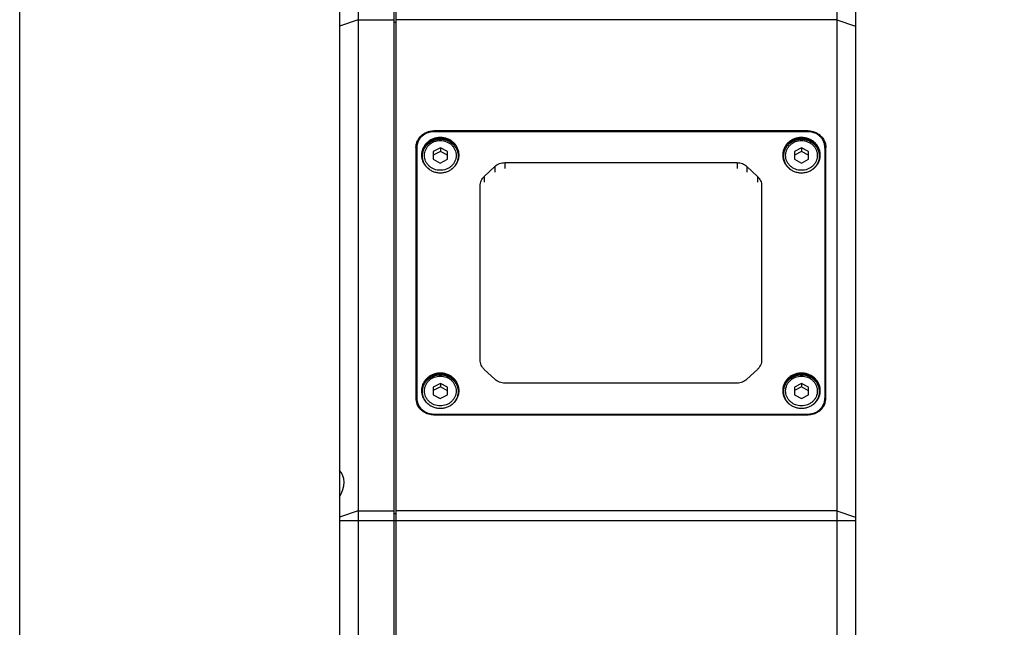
# Model space of a CAD drawing. Header units: millimetres. Extents: x 284 to 480, y -335 to -194.
# Tile 3 of 15: x 284 to 311, y -287 to -271. Entities that reach past the tile are written whole.
import ezdxf

# ---------------------------------------------------------------- set-up
doc = ezdxf.new("R2010")
doc.units = ezdxf.units.MM
doc.header["$LTSCALE"] = 23.1
doc.layers.get('0').update_dxf_attribs({"linetype": 'CONTINUOUS'})
doc.layers.add('00_COMPONENTS', color=7, linetype='CONTINUOUS')

msp = doc.modelspace()

# ---------------------------------------------------------------- linework, layer by layer
msp.add_lwpolyline([(284.4504, -193.6273), (479.5296, -193.6273), (479.5296, -335.4402), (284.4504, -335.4402)], close=True)
at = {"layer": '00_COMPONENTS', "color": 7}
for p, q in [((292.9723, -254.8008), (292.9723, -282.7259)), ((293.4723, -254.8258), (293.4723, -292.9258)), ((294.4223, -254.8258), (294.4223, -292.9258)), ((294.4723, -254.8008), (294.4723, -292.9258)), ((306.2223, -254.8008), (306.2223, -292.9258)), ((306.7223, -254.8008), (306.7223, -292.8008)), ((305.4598, -273.6796), (295.4848, -273.6796)), ((305.4598, -273.7031), (295.4848, -273.7031)), ((295.0098, -274.1259), (295.0098, -280.7977)), ((295.0348, -274.1259), (295.0348, -280.9406)), ((295.6608, -274.1307), (295.4728, -274.2316)), ((295.8478, -274.2332), (295.6608, -274.1307)), ((295.6608, -274.1307), (295.6608, -274.2248)), ((305.2858, -274.1307), (305.0978, -274.2316)), ((305.4728, -274.2332), (305.2858, -274.1307)), ((305.2858, -274.1307), (305.2858, -274.2248)), ((305.9098, -274.1259), (305.9098, -280.9406)), ((305.9348, -280.7977), (305.9348, -274.1259)), ((295.4728, -274.2316), (295.4718, -274.4351)), ((295.4718, -274.4351), (295.6588, -274.5376)), ((295.4728, -274.3257), (295.4723, -274.4351)), ((295.6608, -274.2248), (295.4728, -274.3257)), ((295.4728, -274.2316), (295.4728, -274.3257)), ((295.6588, -274.5376), (295.8468, -274.4367)), ((295.8473, -274.327), (295.6608, -274.2248)), ((295.8468, -274.4367), (295.8478, -274.2332)), ((305.0978, -274.2316), (305.0968, -274.4351)), ((305.0968, -274.4351), (305.2838, -274.5376)), ((305.0978, -274.3257), (305.0973, -274.4351)), ((305.2858, -274.2248), (305.0978, -274.3257)), ((305.0978, -274.2316), (305.0978, -274.3257)), ((305.2838, -274.5376), (305.4718, -274.4367)), ((305.4723, -274.327), (305.2858, -274.2248)), ((305.4718, -274.4367), (305.4728, -274.2332)), ((296.8321, -274.8919), (297.1125, -274.6285)), ((297.3776, -274.5253), (303.567, -274.5253)), ((303.8321, -274.6285), (304.1125, -274.8919)), ((296.7223, -279.7826), (296.7223, -275.1411)), ((304.2223, -275.1411), (304.2223, -279.7826)), ((297.1125, -280.2952), (296.8321, -280.0317)), ((304.1125, -280.0317), (303.8321, -280.2952)), ((295.6608, -280.4032), (295.4728, -280.5041)), ((295.6608, -280.4972), (295.4728, -280.5981)), ((295.8478, -280.5057), (295.6608, -280.4032)), ((295.6608, -280.4032), (295.6608, -280.4972)), ((295.8473, -280.5995), (295.6608, -280.4972)), ((303.567, -280.3984), (297.3776, -280.3984)), ((305.2858, -280.4032), (305.0978, -280.5041)), ((305.2858, -280.4972), (305.0978, -280.5981)), ((305.4728, -280.5057), (305.2858, -280.4032)), ((305.2858, -280.4032), (305.2858, -280.4972)), ((305.4723, -280.5995), (305.2858, -280.4972)), ((295.4728, -280.5041), (295.4718, -280.7075)), ((295.4718, -280.7075), (295.6588, -280.8101)), ((295.4728, -280.5981), (295.4723, -280.7075)), ((295.4728, -280.5041), (295.4728, -280.5981)), ((295.6588, -280.8101), (295.8468, -280.7091)), ((295.8468, -280.7091), (295.8478, -280.5057)), ((305.0978, -280.5041), (305.0968, -280.7075)), ((305.0968, -280.7075), (305.2838, -280.8101)), ((305.0978, -280.5981), (305.0973, -280.7075)), ((305.0978, -280.5041), (305.0978, -280.5981)), ((305.2838, -280.8101), (305.4718, -280.7091)), ((305.4718, -280.7091), (305.4728, -280.5057)), ((295.4848, -281.2206), (305.4598, -281.2206)), ((295.4848, -281.2441), (305.4598, -281.2441)), ((292.9723, -282.7262), (292.9723, -292.8008))]:
    msp.add_line(p, q, dxfattribs=at)
at = {"layer": '00_COMPONENTS', "color": 4}
for p, q in [((293.4723, -270.7195), (292.9723, -270.8905)), ((293.4723, -270.7195), (294.4223, -270.7195)), ((306.2223, -270.7195), (294.4723, -270.7195)), ((306.2223, -270.7195), (306.7223, -270.8905)), ((294.4723, -270.7965), (294.4223, -270.7965)), ((295.4848, -273.6796), (295.4848, -273.7031)), ((305.4598, -273.6796), (305.4598, -273.7031)), ((297.1125, -274.6285), (297.1125, -274.7824)), ((297.3776, -274.5253), (297.3776, -274.6792)), ((303.567, -274.5253), (303.567, -274.6792)), ((303.8321, -274.6285), (303.8321, -274.7824)), ((296.8321, -274.8919), (296.8321, -275.0458)), ((304.1125, -274.8919), (304.1125, -275.0458)), ((295.4848, -281.2206), (295.4848, -281.2441)), ((305.4598, -281.2206), (305.4598, -281.2441)), ((293.4723, -283.7995), (292.9723, -283.9705)), ((293.4723, -283.7995), (294.4223, -283.7995)), ((294.4723, -283.8764), (294.4223, -283.8764)), ((306.2223, -283.7995), (294.4723, -283.7995)), ((306.2223, -283.7995), (306.7223, -283.9705)), ((292.9723, -284.056), (306.7223, -284.056))]:
    msp.add_line(p, q, dxfattribs=at)
at = {"layer": '00_COMPONENTS', "color": 7}
for centre, radius, start, end in [((295.4318, -274.28), 0.422, 160.18981, 179.97435), ((305.5128, -274.28), 0.422, 0.02565, 19.81019), ((295.6013, -274.3513), 0.4415, 176.91089, 178.33468), ((295.6012, -274.3512), 0.4414, 176.67676, 176.9108), ((295.7184, -274.3512), 0.4414, 3.0892, 3.32324), ((295.7183, -274.3513), 0.4415, 1.66532, 3.08911), ((305.2263, -274.3513), 0.4415, 176.91089, 178.33468), ((305.2262, -274.3512), 0.4414, 176.67676, 176.9108), ((305.3434, -274.3512), 0.4414, 3.0892, 3.32324), ((305.3433, -274.3513), 0.4415, 1.66532, 3.08911), ((295.6013, -280.6237), 0.4415, 176.91089, 178.33468), ((295.6012, -280.6237), 0.4414, 176.67676, 176.9108), ((295.7184, -280.6237), 0.4414, 3.0892, 3.32324), ((295.7183, -280.6237), 0.4415, 1.66532, 3.08911), ((305.2263, -280.6237), 0.4415, 176.91089, 178.33468), ((305.2262, -280.6237), 0.4414, 176.67676, 176.9108), ((305.3434, -280.6237), 0.4414, 3.0892, 3.32324), ((305.3433, -280.6237), 0.4415, 1.66532, 3.08911), ((295.4321, -280.7975), 0.4223, 180.03141, 201.20499), ((305.5125, -280.7975), 0.4223, 338.79501, 359.96859)]:
    msp.add_arc(centre, radius, start, end, dxfattribs=at)
msp.add_ellipse((292.4723, -283.2493), major_axis=(0.512, 0.512), ratio=0.7002075, start_param=-1.2543663, end_param=0.0326359, dxfattribs=at)
for points, knots in [([(295.0098, -274.1259), (295.0098, -274.0967), (295.016, -274.038), (295.0433, -273.9536), (295.0876, -273.8759), (295.1472, -273.8079), (295.2196, -273.7521), (295.3022, -273.7108), (295.3917, -273.6853), (295.4538, -273.6796), (295.4848, -273.6796)], [0, 0, 0, 0, 0.1211613, 0.2429197, 0.3657733, 0.4900435, 0.6158291, 0.7429986, 0.8712172, 1, 1, 1, 1]), ([(295.4848, -273.7031), (295.4554, -273.7031), (295.3966, -273.7085), (295.3118, -273.7326), (295.2336, -273.7718), (295.1649, -273.8246), (295.1085, -273.8891), (295.0665, -273.9627), (295.0406, -274.0427), (295.0348, -274.0983), (295.0348, -274.1259)], [0, 0, 0, 0, 0.1287832, 0.2570015, 0.384171, 0.5099565, 0.6342267, 0.7570803, 0.8788383, 1, 1, 1, 1]), ([(295.6598, -273.8558), (295.6271, -273.8558), (295.5618, -273.8618), (295.4676, -273.8886), (295.3807, -273.9321), (295.3044, -273.9908), (295.2417, -274.0624), (295.195, -274.1443), (295.1663, -274.2331), (295.1598, -274.2949), (295.1598, -274.3256)], [0, 0, 0, 0, 0.128783, 0.2570015, 0.384171, 0.5099565, 0.6342268, 0.7570804, 0.8788387, 1, 1, 1, 1]), ([(295.6598, -273.8814), (295.6283, -273.8814), (295.5652, -273.887), (295.474, -273.912), (295.3894, -273.9527), (295.3144, -274.0077), (295.2516, -274.075), (295.2035, -274.1523), (295.1718, -274.2368), (295.1623, -274.296), (295.1605, -274.3257)], [0, 0, 0, 0, 0.1286426, 0.2567585, 0.383891, 0.5097138, 0.6340794, 0.757046, 0.8788753, 1, 1, 1, 1]), ([(295.1848, -274.3502), (295.1849, -274.3207), (295.1914, -274.2615), (295.2193, -274.1764), (295.2642, -274.0982), (295.3242, -274.03), (295.397, -273.9743), (295.4797, -273.9332), (295.5691, -273.9081), (295.662, -273.8999), (295.7548, -273.9089), (295.844, -273.9348), (295.9263, -273.9766), (295.9985, -274.033), (296.0579, -274.1017), (296.102, -274.1803), (296.129, -274.2656), (296.1349, -274.3249), (296.1348, -274.3544)], [0, 0, 0, 0, 0.0610206, 0.1222691, 0.1839409, 0.2461601, 0.3089696, 0.3723218, 0.4360869, 0.5000723, 0.5640523, 0.6278017, 0.6911305, 0.7539123, 0.8161038, 0.8777521, 0.9389849, 1, 1, 1, 1]), ([(296.1598, -274.3256), (296.1598, -274.2949), (296.1533, -274.2331), (296.1245, -274.1443), (296.0779, -274.0624), (296.0152, -273.9908), (295.9389, -273.9321), (295.852, -273.8886), (295.7578, -273.8618), (295.6925, -273.8558), (295.6598, -273.8558)], [0, 0, 0, 0, 0.1211613, 0.2429196, 0.3657732, 0.4900435, 0.615829, 0.7429985, 0.871217, 1, 1, 1, 1]), ([(296.1591, -274.3257), (296.1573, -274.296), (296.1478, -274.2368), (296.1161, -274.1523), (296.068, -274.075), (296.0052, -274.0077), (295.9302, -273.9527), (295.8456, -273.912), (295.7544, -273.887), (295.6913, -273.8814), (295.6598, -273.8814)], [0, 0, 0, 0, 0.1211247, 0.242954, 0.3659206, 0.4902862, 0.616109, 0.7432415, 0.8713574, 1, 1, 1, 1]), ([(305.2848, -273.8558), (305.2521, -273.8558), (305.1868, -273.8618), (305.0926, -273.8886), (305.0057, -273.9321), (304.9294, -273.9908), (304.8667, -274.0624), (304.82, -274.1443), (304.7913, -274.2331), (304.7848, -274.2949), (304.7848, -274.3256)], [0, 0, 0, 0, 0.128783, 0.2570015, 0.384171, 0.5099565, 0.6342268, 0.7570804, 0.8788387, 1, 1, 1, 1]), ([(305.2848, -273.8814), (305.2533, -273.8814), (305.1902, -273.887), (305.099, -273.912), (305.0144, -273.9527), (304.9394, -274.0077), (304.8766, -274.075), (304.8285, -274.1523), (304.7968, -274.2368), (304.7873, -274.296), (304.7855, -274.3257)], [0, 0, 0, 0, 0.1286426, 0.2567585, 0.383891, 0.5097138, 0.6340794, 0.757046, 0.8788753, 1, 1, 1, 1]), ([(304.8098, -274.3502), (304.8099, -274.3207), (304.8164, -274.2615), (304.8443, -274.1764), (304.8892, -274.0982), (304.9492, -274.03), (305.022, -273.9743), (305.1047, -273.9332), (305.1941, -273.9081), (305.287, -273.8999), (305.3798, -273.9089), (305.469, -273.9348), (305.5513, -273.9766), (305.6235, -274.033), (305.6829, -274.1017), (305.727, -274.1803), (305.754, -274.2656), (305.7599, -274.3249), (305.7598, -274.3544)], [0, 0, 0, 0, 0.0610206, 0.1222691, 0.1839409, 0.2461601, 0.3089696, 0.3723218, 0.4360869, 0.5000723, 0.5640523, 0.6278017, 0.6911305, 0.7539123, 0.8161038, 0.8777521, 0.9389849, 1, 1, 1, 1]), ([(305.7848, -274.3256), (305.7848, -274.2949), (305.7783, -274.2331), (305.7495, -274.1443), (305.7029, -274.0624), (305.6402, -273.9908), (305.5639, -273.9321), (305.477, -273.8886), (305.3828, -273.8618), (305.3175, -273.8558), (305.2848, -273.8558)], [0, 0, 0, 0, 0.1211613, 0.2429196, 0.3657732, 0.4900435, 0.615829, 0.7429985, 0.871217, 1, 1, 1, 1]), ([(305.7841, -274.3257), (305.7823, -274.296), (305.7728, -274.2368), (305.7411, -274.1523), (305.693, -274.075), (305.6302, -274.0077), (305.5552, -273.9527), (305.4706, -273.912), (305.3794, -273.887), (305.3163, -273.8814), (305.2848, -273.8814)], [0, 0, 0, 0, 0.1211247, 0.242954, 0.3659206, 0.4902862, 0.616109, 0.7432415, 0.8713574, 1, 1, 1, 1]), ([(305.4598, -273.6796), (305.4908, -273.6796), (305.5529, -273.6853), (305.6424, -273.7108), (305.725, -273.7521), (305.7974, -273.8079), (305.857, -273.8759), (305.9013, -273.9536), (305.9286, -274.038), (305.9348, -274.0967), (305.9348, -274.1259)], [0, 0, 0, 0, 0.1287828, 0.2570014, 0.3841709, 0.5099565, 0.6342267, 0.7570803, 0.8788387, 1, 1, 1, 1]), ([(305.9098, -274.1259), (305.9098, -274.0983), (305.904, -274.0427), (305.8781, -273.9627), (305.8361, -273.8891), (305.7797, -273.8246), (305.711, -273.7718), (305.6328, -273.7326), (305.548, -273.7085), (305.4892, -273.7031), (305.4598, -273.7031)], [0, 0, 0, 0, 0.1211617, 0.2429197, 0.3657733, 0.4900435, 0.615829, 0.7429985, 0.8712168, 1, 1, 1, 1]), ([(295.1598, -274.3256), (295.1598, -274.3563), (295.1663, -274.4181), (295.195, -274.507), (295.2417, -274.5888), (295.3044, -274.6604), (295.3807, -274.7191), (295.4676, -274.7626), (295.5618, -274.7894), (295.6271, -274.7955), (295.6598, -274.7955)], [0, 0, 0, 0, 0.1211613, 0.2429196, 0.3657732, 0.4900435, 0.615829, 0.7429985, 0.871217, 1, 1, 1, 1]), ([(295.3712, -274.7094), (295.3425, -274.6886), (295.2899, -274.6406), (295.23, -274.553), (295.1928, -274.4544), (295.1846, -274.3848), (295.1848, -274.3502)], [0, 0, 0, 0, 0.2534707, 0.5041967, 0.7527053, 1, 1, 1, 1]), ([(295.6598, -274.7955), (295.6925, -274.7955), (295.7578, -274.7894), (295.852, -274.7626), (295.9389, -274.7191), (296.0152, -274.6604), (296.0779, -274.5888), (296.1245, -274.507), (296.1533, -274.4181), (296.1598, -274.3563), (296.1598, -274.3256)], [0, 0, 0, 0, 0.128783, 0.2570015, 0.384171, 0.5099565, 0.6342268, 0.7570804, 0.8788387, 1, 1, 1, 1]), ([(296.1348, -274.3544), (296.1346, -274.3884), (296.126, -274.4568), (296.0891, -274.5536), (296.0302, -274.6399), (295.9787, -274.6872), (295.9505, -274.7078)], [0, 0, 0, 0, 0.2473151, 0.4958515, 0.7465764, 1, 1, 1, 1]), ([(304.7848, -274.3256), (304.7848, -274.3563), (304.7913, -274.4181), (304.82, -274.507), (304.8667, -274.5888), (304.9294, -274.6604), (305.0057, -274.7191), (305.0926, -274.7626), (305.1868, -274.7894), (305.2521, -274.7955), (305.2848, -274.7955)], [0, 0, 0, 0, 0.1211613, 0.2429196, 0.3657732, 0.4900435, 0.615829, 0.7429985, 0.871217, 1, 1, 1, 1]), ([(304.9962, -274.7094), (304.9675, -274.6886), (304.9149, -274.6406), (304.855, -274.553), (304.8178, -274.4544), (304.8096, -274.3848), (304.8098, -274.3502)], [0, 0, 0, 0, 0.2534707, 0.5041967, 0.7527053, 1, 1, 1, 1]), ([(305.2848, -274.7955), (305.3175, -274.7955), (305.3828, -274.7894), (305.477, -274.7626), (305.5639, -274.7191), (305.6402, -274.6604), (305.7029, -274.5888), (305.7495, -274.507), (305.7783, -274.4181), (305.7848, -274.3563), (305.7848, -274.3256)], [0, 0, 0, 0, 0.128783, 0.2570015, 0.384171, 0.5099565, 0.6342268, 0.7570804, 0.8788387, 1, 1, 1, 1]), ([(305.7598, -274.3544), (305.7596, -274.3884), (305.751, -274.4568), (305.7141, -274.5536), (305.6552, -274.6399), (305.6037, -274.6872), (305.5755, -274.7078)], [0, 0, 0, 0, 0.2473151, 0.4958515, 0.7465764, 1, 1, 1, 1]), ([(297.1125, -274.6285), (297.1474, -274.5957), (297.2315, -274.5432), (297.329, -274.5253), (297.3776, -274.5253)], [0, 0, 0, 0, 0.4959611, 1, 1, 1, 1]), ([(303.567, -274.5253), (303.6156, -274.5253), (303.713, -274.5432), (303.7972, -274.5957), (303.8321, -274.6285)], [0, 0, 0, 0, 0.5040389, 1, 1, 1, 1]), ([(296.7223, -275.1411), (296.7223, -275.1181), (296.7272, -275.0717), (296.7487, -275.0051), (296.7837, -274.9437), (296.8149, -274.9081), (296.8321, -274.8919)], [0, 0, 0, 0, 0.2472461, 0.4957104, 0.7464098, 1, 1, 1, 1]), ([(304.1125, -274.8919), (304.1297, -274.9081), (304.1609, -274.9437), (304.1959, -275.0051), (304.2174, -275.0717), (304.2223, -275.1181), (304.2223, -275.1411)], [0, 0, 0, 0, 0.2535902, 0.5042896, 0.7527539, 1, 1, 1, 1]), ([(296.8321, -280.0317), (296.8149, -280.0156), (296.7837, -279.9799), (296.7487, -279.9186), (296.7272, -279.8519), (296.7223, -279.8056), (296.7223, -279.7826)], [0, 0, 0, 0, 0.2535902, 0.5042896, 0.7527539, 1, 1, 1, 1]), ([(304.2223, -279.7826), (304.2223, -279.8056), (304.2174, -279.8519), (304.1959, -279.9186), (304.1609, -279.9799), (304.1297, -280.0156), (304.1125, -280.0317)], [0, 0, 0, 0, 0.2472461, 0.4957104, 0.7464098, 1, 1, 1, 1]), ([(295.6598, -280.1282), (295.6271, -280.1282), (295.5618, -280.1342), (295.4676, -280.161), (295.3807, -280.2046), (295.3044, -280.2633), (295.2417, -280.3349), (295.195, -280.4167), (295.1663, -280.5055), (295.1598, -280.5673), (295.1598, -280.5981)], [0, 0, 0, 0, 0.128783, 0.2570015, 0.384171, 0.5099565, 0.6342268, 0.7570804, 0.8788387, 1, 1, 1, 1]), ([(295.6598, -280.1539), (295.6283, -280.1539), (295.5652, -280.1595), (295.474, -280.1845), (295.3894, -280.2252), (295.3144, -280.2801), (295.2516, -280.3475), (295.2035, -280.4247), (295.1718, -280.5092), (295.1623, -280.5685), (295.1605, -280.5981)], [0, 0, 0, 0, 0.1286426, 0.2567585, 0.383891, 0.5097138, 0.6340794, 0.757046, 0.8788753, 1, 1, 1, 1]), ([(295.1848, -280.6227), (295.1849, -280.5932), (295.1914, -280.5339), (295.2193, -280.4488), (295.2642, -280.3707), (295.3242, -280.3025), (295.397, -280.2468), (295.4797, -280.2056), (295.5691, -280.1805), (295.662, -280.1723), (295.7548, -280.1813), (295.844, -280.2072), (295.9263, -280.2491), (295.9985, -280.3054), (296.0579, -280.3742), (296.102, -280.4527), (296.129, -280.538), (296.1349, -280.5973), (296.1348, -280.6268)], [0, 0, 0, 0, 0.0610206, 0.1222691, 0.1839409, 0.2461601, 0.3089696, 0.3723218, 0.4360869, 0.5000723, 0.5640523, 0.6278017, 0.6911305, 0.7539123, 0.8161038, 0.8777521, 0.9389849, 1, 1, 1, 1]), ([(296.1598, -280.5981), (296.1598, -280.5673), (296.1533, -280.5055), (296.1245, -280.4167), (296.0779, -280.3349), (296.0152, -280.2633), (295.9389, -280.2046), (295.852, -280.161), (295.7578, -280.1342), (295.6925, -280.1282), (295.6598, -280.1282)], [0, 0, 0, 0, 0.1211613, 0.2429196, 0.3657732, 0.4900435, 0.615829, 0.7429985, 0.871217, 1, 1, 1, 1]), ([(296.1591, -280.5981), (296.1573, -280.5685), (296.1478, -280.5092), (296.1161, -280.4247), (296.068, -280.3475), (296.0052, -280.2801), (295.9302, -280.2252), (295.8456, -280.1845), (295.7544, -280.1595), (295.6913, -280.1539), (295.6598, -280.1539)], [0, 0, 0, 0, 0.1211247, 0.242954, 0.3659206, 0.4902862, 0.616109, 0.7432415, 0.8713574, 1, 1, 1, 1]), ([(305.2848, -280.1282), (305.2521, -280.1282), (305.1868, -280.1342), (305.0926, -280.161), (305.0057, -280.2046), (304.9294, -280.2633), (304.8667, -280.3349), (304.82, -280.4167), (304.7913, -280.5055), (304.7848, -280.5673), (304.7848, -280.5981)], [0, 0, 0, 0, 0.128783, 0.2570015, 0.384171, 0.5099565, 0.6342268, 0.7570804, 0.8788387, 1, 1, 1, 1]), ([(305.2848, -280.1539), (305.2533, -280.1539), (305.1902, -280.1595), (305.099, -280.1845), (305.0144, -280.2252), (304.9394, -280.2801), (304.8766, -280.3475), (304.8285, -280.4247), (304.7968, -280.5092), (304.7873, -280.5685), (304.7855, -280.5981)], [0, 0, 0, 0, 0.1286426, 0.2567585, 0.383891, 0.5097138, 0.6340794, 0.757046, 0.8788753, 1, 1, 1, 1]), ([(304.8098, -280.6227), (304.8099, -280.5932), (304.8164, -280.5339), (304.8443, -280.4488), (304.8892, -280.3707), (304.9492, -280.3025), (305.022, -280.2468), (305.1047, -280.2056), (305.1941, -280.1805), (305.287, -280.1723), (305.3798, -280.1813), (305.469, -280.2072), (305.5513, -280.2491), (305.6235, -280.3054), (305.6829, -280.3742), (305.727, -280.4527), (305.754, -280.538), (305.7599, -280.5973), (305.7598, -280.6268)], [0, 0, 0, 0, 0.0610206, 0.1222691, 0.1839409, 0.2461601, 0.3089696, 0.3723218, 0.4360869, 0.5000723, 0.5640523, 0.6278017, 0.6911305, 0.7539123, 0.8161038, 0.8777521, 0.9389849, 1, 1, 1, 1]), ([(305.7848, -280.5981), (305.7848, -280.5673), (305.7783, -280.5055), (305.7495, -280.4167), (305.7029, -280.3349), (305.6402, -280.2633), (305.5639, -280.2046), (305.477, -280.161), (305.3828, -280.1342), (305.3175, -280.1282), (305.2848, -280.1282)], [0, 0, 0, 0, 0.1211613, 0.2429196, 0.3657732, 0.4900435, 0.615829, 0.7429985, 0.871217, 1, 1, 1, 1]), ([(305.7841, -280.5981), (305.7823, -280.5685), (305.7728, -280.5092), (305.7411, -280.4247), (305.693, -280.3475), (305.6302, -280.2801), (305.5552, -280.2252), (305.4706, -280.1845), (305.3794, -280.1595), (305.3163, -280.1539), (305.2848, -280.1539)], [0, 0, 0, 0, 0.1211247, 0.242954, 0.3659206, 0.4902862, 0.616109, 0.7432415, 0.8713574, 1, 1, 1, 1]), ([(297.3776, -280.3984), (297.329, -280.3984), (297.2315, -280.3805), (297.1474, -280.3279), (297.1125, -280.2952)], [0, 0, 0, 0, 0.5040389, 1, 1, 1, 1]), ([(303.8321, -280.2952), (303.7972, -280.3279), (303.713, -280.3805), (303.6156, -280.3984), (303.567, -280.3984)], [0, 0, 0, 0, 0.4959611, 1, 1, 1, 1]), ([(295.1598, -280.5981), (295.1598, -280.6288), (295.1663, -280.6906), (295.195, -280.7794), (295.2417, -280.8612), (295.3044, -280.9328), (295.3807, -280.9915), (295.4676, -281.0351), (295.5618, -281.0619), (295.6271, -281.0679), (295.6598, -281.0679)], [0, 0, 0, 0, 0.1211613, 0.2429196, 0.3657732, 0.4900435, 0.615829, 0.7429985, 0.871217, 1, 1, 1, 1]), ([(295.3712, -280.9818), (295.3425, -280.9611), (295.2899, -280.9131), (295.23, -280.8254), (295.1928, -280.7269), (295.1846, -280.6572), (295.1848, -280.6227)], [0, 0, 0, 0, 0.2534707, 0.5041967, 0.7527053, 1, 1, 1, 1]), ([(295.6598, -281.0679), (295.6925, -281.0679), (295.7578, -281.0619), (295.852, -281.0351), (295.9389, -280.9915), (296.0152, -280.9328), (296.0779, -280.8612), (296.1245, -280.7794), (296.1533, -280.6906), (296.1598, -280.6288), (296.1598, -280.5981)], [0, 0, 0, 0, 0.128783, 0.2570015, 0.384171, 0.5099565, 0.6342268, 0.7570804, 0.8788387, 1, 1, 1, 1]), ([(296.1348, -280.6268), (296.1346, -280.6608), (296.126, -280.7293), (296.0891, -280.8261), (296.0302, -280.9123), (295.9787, -280.9597), (295.9505, -280.9803)], [0, 0, 0, 0, 0.2473151, 0.4958515, 0.7465764, 1, 1, 1, 1]), ([(304.7848, -280.5981), (304.7848, -280.6288), (304.7913, -280.6906), (304.82, -280.7794), (304.8667, -280.8612), (304.9294, -280.9328), (305.0057, -280.9915), (305.0926, -281.0351), (305.1868, -281.0619), (305.2521, -281.0679), (305.2848, -281.0679)], [0, 0, 0, 0, 0.1211613, 0.2429196, 0.3657732, 0.4900435, 0.615829, 0.7429985, 0.871217, 1, 1, 1, 1]), ([(304.9962, -280.9818), (304.9675, -280.9611), (304.9149, -280.9131), (304.855, -280.8254), (304.8178, -280.7269), (304.8096, -280.6572), (304.8098, -280.6227)], [0, 0, 0, 0, 0.2534707, 0.5041967, 0.7527053, 1, 1, 1, 1]), ([(305.2848, -281.0679), (305.3175, -281.0679), (305.3828, -281.0619), (305.477, -281.0351), (305.5639, -280.9915), (305.6402, -280.9328), (305.7029, -280.8612), (305.7495, -280.7794), (305.7783, -280.6906), (305.7848, -280.6288), (305.7848, -280.5981)], [0, 0, 0, 0, 0.128783, 0.2570015, 0.384171, 0.5099565, 0.6342268, 0.7570804, 0.8788387, 1, 1, 1, 1]), ([(305.7598, -280.6268), (305.7596, -280.6608), (305.751, -280.7293), (305.7141, -280.8261), (305.6552, -280.9123), (305.6037, -280.9597), (305.5755, -280.9803)], [0, 0, 0, 0, 0.2473151, 0.4958515, 0.7465764, 1, 1, 1, 1]), ([(295.0348, -280.7977), (295.0348, -280.8254), (295.0406, -280.881), (295.0665, -280.9609), (295.1085, -281.0346), (295.1649, -281.099), (295.2336, -281.1519), (295.3118, -281.1911), (295.3966, -281.2152), (295.4554, -281.2206), (295.4848, -281.2206)], [0, 0, 0, 0, 0.1211617, 0.2429197, 0.3657733, 0.4900435, 0.615829, 0.7429985, 0.8712168, 1, 1, 1, 1]), ([(295.4848, -281.2441), (295.4367, -281.2441), (295.3404, -281.2303), (295.2091, -281.1697), (295.1028, -281.0748), (295.055, -280.9931), (295.0384, -280.9503)], [0, 0, 0, 0, 0.2552304, 0.5078647, 0.7561875, 1, 1, 1, 1]), ([(305.4598, -281.2206), (305.4892, -281.2206), (305.548, -281.2152), (305.6328, -281.1911), (305.711, -281.1519), (305.7797, -281.099), (305.8361, -281.0346), (305.8781, -280.9609), (305.904, -280.881), (305.9098, -280.8254), (305.9098, -280.7977)], [0, 0, 0, 0, 0.1287832, 0.2570015, 0.384171, 0.5099565, 0.6342267, 0.7570803, 0.8788383, 1, 1, 1, 1]), ([(305.9062, -280.9503), (305.8896, -280.9931), (305.8418, -281.0748), (305.7355, -281.1697), (305.6042, -281.2303), (305.5079, -281.2441), (305.4598, -281.2441)], [0, 0, 0, 0, 0.2438125, 0.4921353, 0.7447696, 1, 1, 1, 1])]:
    msp.add_open_spline(points, degree=3, knots=knots, dxfattribs=at)
at = {"layer": '00_COMPONENTS', "color": 4}
for points in [[(295.2378, -274.3323), (295.238, -274.3064), (295.2437, -274.2543), (295.2683, -274.1794), (295.308, -274.1105), (295.3612, -274.0503), (295.4259, -274.0011), (295.5239, -273.9524), (295.6618, -273.9274), (295.7994, -273.9536), (295.897, -274.0031), (295.9611, -274.0529), (296.0137, -274.1136), (296.0528, -274.1828), (296.0767, -274.2579), (296.0819, -274.3101), (296.0818, -274.336)], [(304.8628, -274.3323), (304.863, -274.3064), (304.8687, -274.2543), (304.8933, -274.1794), (304.933, -274.1105), (304.9862, -274.0503), (305.0509, -274.0011), (305.1489, -273.9524), (305.2868, -273.9274), (305.4244, -273.9536), (305.522, -274.0031), (305.5861, -274.0529), (305.6387, -274.1136), (305.6778, -274.1828), (305.7017, -274.2579), (305.7069, -274.3101), (305.7068, -274.336)], [(296.0818, -274.336), (296.0816, -274.3619), (296.0759, -274.414), (296.0513, -274.4889), (296.0116, -274.5578), (295.9584, -274.618), (295.8937, -274.6672), (295.7956, -274.7159), (295.6578, -274.741), (295.5202, -274.7147), (295.4226, -274.6652), (295.3585, -274.6154), (295.3059, -274.5547), (295.2668, -274.4855), (295.2429, -274.4104), (295.2377, -274.3583), (295.2378, -274.3323)], [(305.7068, -274.336), (305.7066, -274.3619), (305.7009, -274.414), (305.6763, -274.4889), (305.6366, -274.5578), (305.5834, -274.618), (305.5187, -274.6672), (305.4206, -274.7159), (305.2828, -274.741), (305.1452, -274.7147), (305.0476, -274.6652), (304.9835, -274.6154), (304.9309, -274.5547), (304.8918, -274.4855), (304.8679, -274.4104), (304.8627, -274.3583), (304.8628, -274.3323)], [(295.2378, -280.6048), (295.238, -280.5789), (295.2437, -280.5267), (295.2683, -280.4519), (295.308, -280.383), (295.3612, -280.3228), (295.4259, -280.2735), (295.5239, -280.2249), (295.6618, -280.1998), (295.7994, -280.2261), (295.897, -280.2756), (295.9611, -280.3254), (296.0137, -280.386), (296.0528, -280.4553), (296.0767, -280.5303), (296.0819, -280.5825), (296.0818, -280.6084)], [(304.8628, -280.6048), (304.863, -280.5789), (304.8687, -280.5267), (304.8933, -280.4519), (304.933, -280.383), (304.9862, -280.3228), (305.0509, -280.2735), (305.1489, -280.2249), (305.2868, -280.1998), (305.4244, -280.2261), (305.522, -280.2756), (305.5861, -280.3254), (305.6387, -280.386), (305.6778, -280.4553), (305.7017, -280.5303), (305.7069, -280.5825), (305.7068, -280.6084)], [(296.0818, -280.6084), (296.0816, -280.6344), (296.0759, -280.6865), (296.0513, -280.7613), (296.0116, -280.8302), (295.9584, -280.8904), (295.8937, -280.9397), (295.7956, -280.9883), (295.6578, -281.0134), (295.5202, -280.9871), (295.4226, -280.9376), (295.3585, -280.8878), (295.3059, -280.8272), (295.2668, -280.7579), (295.2429, -280.6829), (295.2377, -280.6307), (295.2378, -280.6048)], [(305.7068, -280.6084), (305.7066, -280.6344), (305.7009, -280.6865), (305.6763, -280.7613), (305.6366, -280.8302), (305.5834, -280.8904), (305.5187, -280.9397), (305.4206, -280.9883), (305.2828, -281.0134), (305.1452, -280.9871), (305.0476, -280.9376), (304.9835, -280.8878), (304.9309, -280.8272), (304.8918, -280.7579), (304.8679, -280.6829), (304.8627, -280.6307), (304.8628, -280.6048)]]:
    msp.add_open_spline(points, degree=3, knots=[0, 0, 0, 0, 0.0606532, 0.1216077, 0.1831179, 0.2453393, 0.308319, 0.3719885, 0.5000919, 0.6281689, 0.6918091, 0.7547539, 0.81694, 0.8784199, 0.939354, 1, 1, 1, 1], dxfattribs=at)

doc.saveas('drawing.dxf')
